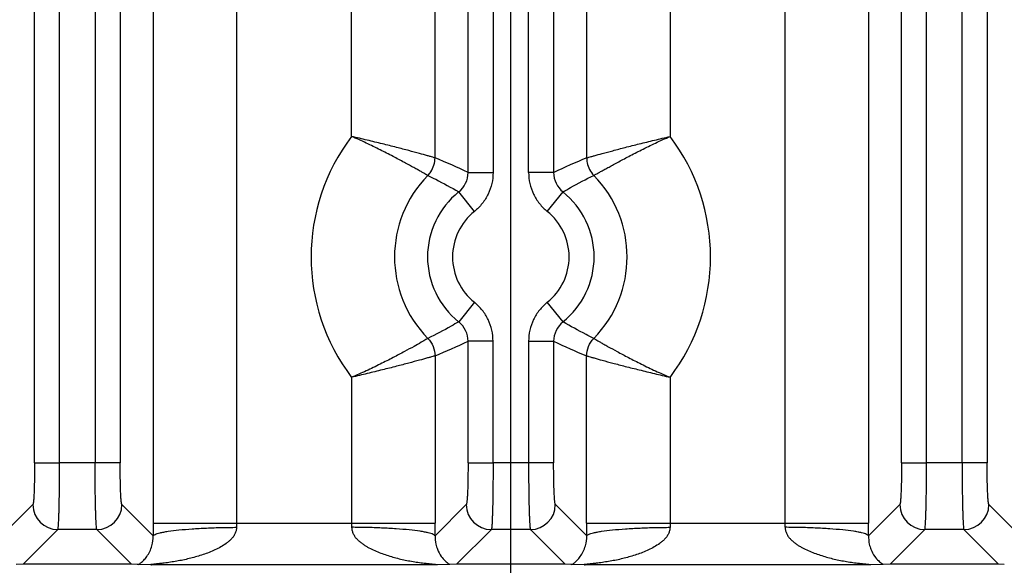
# Model space of a CAD drawing. Header units: inches. Extents: x 0 to 34, y 0 to 22.
# Tile 24 of 57: x 16.133 to 17.312, y 9.35 to 10.004. Entities that reach past the tile are written whole.
import ezdxf

# ---------------------------------------------------------------- set-up
doc = ezdxf.new("R2010")
doc.units = ezdxf.units.IN
doc.header["$LTSCALE"] = 1.87
doc.header["$MEASUREMENT"] = 0
doc.layers.get('0').update_dxf_attribs({"linetype": 'CONTINUOUS'})
doc.layers.add('DIMENSIONS', color=7, linetype='CONTINUOUS')
doc.styles.get("Standard").update_dxf_attribs({"font": 'txt', "width": 0.8})
doc.dimstyles.new('DIMSTYLE_1', dxfattribs={"dimtxt": 0.125, "dimasz": 0.18, "dimexe": 0.125, "dimexo": 0.0625, "dimgap": 0.09, "dimtad": 0, "dimtih": 1, "dimtoh": 1, "dimzin": 4, "dimdsep": 46, "dimtxsty": 'STANDARD', "dimblk": '_FILLED', "dimblk1": '_FILLED', "dimblk2": '_FILLED', "dimcen": 0.09, "dimadec": 0, "dimazin": 0, "dimtp": 0.01, "dimtm": 0.01, "dimtfac": 1, "dimtofl": 0, "dimtmove": 0, "dimatfit": 3, "dimldrblk": '_FILLED', "dimfxl": 1, "dimtolj": 1, "dimtzin": 4, "dimarcsym": 0})

# ---------------------------------------------------------------- blocks, each defined once
blk = doc.blocks.new('*D7')
at = {"layer": 'DIMENSIONS', "color": 2, "linetype": 'CONTINUOUS'}
blk.add_line((16.7205, 10.0716), (16.7205, 8.6368), dxfattribs=at)
at = {"layer": 'DIMENSIONS', "color": 2, "linetype": 'CONTINUOUS', "insert": (16.658, 8.5743), "char_height": 0.125, "width": 1.225, "attachment_point": 3, "rotation": 90, "line_spacing_factor": 0.9}
blk.add_mtext('7.93{\\Ftxt.shx;\\W1.000000;\\H0.125000; }[201.5]', dxfattribs=at)
blk = doc.blocks.new('_FILLED')
at = {"color": 0, "linetype": 'BYBLOCK'}
blk.add_solid([(0, 0), (-1, 0.1736), (-1, -0.1736)], dxfattribs=at)
blk = doc.blocks.new('*D8')
at = {"layer": 'DIMENSIONS', "color": 2, "linetype": 'CONTINUOUS'}
blk.add_line((22.9515, 10.0716), (22.9515, 8.6368), dxfattribs=at)
at = {"layer": 'DIMENSIONS', "color": 2, "linetype": 'CONTINUOUS', "insert": (22.889, 8.5743), "char_height": 0.125, "width": 1.325, "attachment_point": 3, "rotation": 90, "line_spacing_factor": 0.9}
blk.add_mtext('14.16{\\Ftxt.shx;\\W1.000000;\\H0.125000; }[359.7]', dxfattribs=at)
blk = doc.blocks.new('*D9')
at = {"layer": 'DIMENSIONS', "color": 2, "linetype": 'CONTINUOUS'}
blk.add_line((23.9905, 10.8716), (23.9905, 8.6368), dxfattribs=at)
at = {"layer": 'DIMENSIONS', "color": 2, "linetype": 'CONTINUOUS', "insert": (23.928, 8.5743), "char_height": 0.125, "width": 1.325, "attachment_point": 3, "rotation": 90, "line_spacing_factor": 0.9}
blk.add_mtext('15.20{\\Ftxt.shx;\\W1.000000;\\H0.125000; }[386.1]', dxfattribs=at)

msp = doc.modelspace()

# ---------------------------------------------------------------- linework, layer by layer
at = {"color": 7, "linetype": 'CONTINUOUS'}
for p, q in [((16.1503, 9.4728), (16.1503, 12.6447)), ((16.1803, 9.4728), (16.1803, 12.6447)), ((16.2229, 12.6447), (16.2229, 9.4728)), ((16.2529, 12.6447), (16.2529, 9.4728)), ((17.1888, 9.4728), (17.1888, 12.6447)), ((17.2188, 9.4728), (17.2188, 12.6447)), ((17.2613, 9.4728), (17.2613, 12.6447)), ((17.2913, 12.6447), (17.2913, 9.4728)), ((16.3923, 10.187), (16.3923, 9.4008)), ((17.0494, 9.4008), (17.0494, 10.187)), ((16.2924, 10.0874), (16.2924, 9.4008)), ((17.1493, 10.0874), (17.1493, 9.4008)), ((16.6696, 9.8209), (16.6696, 10.0616)), ((16.6995, 10.0616), (16.6995, 9.8209)), ((16.7421, 9.8209), (16.7421, 10.0616)), ((16.7721, 10.0616), (16.7721, 9.8209)), ((16.63, 9.8384), (16.63, 10.0563)), ((16.8116, 10.0563), (16.8116, 9.8383)), ((16.5301, 9.8641), (16.5301, 10.0198)), ((16.9115, 10.0198), (16.9115, 9.8641)), ((16.6696, 9.8209), (16.6995, 9.8209)), ((16.7721, 9.8209), (16.7421, 9.8209)), ((16.6771, 9.7742), (16.6584, 9.7975)), ((16.7645, 9.7742), (16.7833, 9.7975)), ((16.6771, 9.6653), (16.6584, 9.642)), ((16.7833, 9.642), (16.7645, 9.6653)), ((16.6995, 9.6186), (16.6696, 9.6186)), ((16.6696, 9.4728), (16.6696, 9.6186)), ((16.6995, 9.4728), (16.6995, 9.6186)), ((16.7421, 9.6186), (16.7721, 9.6186)), ((16.7421, 9.6186), (16.7421, 9.4728)), ((16.7721, 9.6186), (16.7721, 9.4728)), ((16.63, 9.6012), (16.63, 9.4008)), ((16.8116, 9.4008), (16.8116, 9.6011)), ((16.5301, 9.5754), (16.5301, 9.4008)), ((16.9115, 9.5754), (16.9115, 9.4008)), ((16.1503, 9.4728), (16.1803, 9.4728)), ((16.2529, 9.4728), (16.1803, 9.4728)), ((16.6696, 9.4728), (16.6995, 9.4728)), ((16.7721, 9.4728), (16.6995, 9.4728)), ((17.1888, 9.4728), (17.2188, 9.4728)), ((17.2913, 9.4728), (17.2188, 9.4728)), ((16.1483, 9.4229), (16.1108, 9.3854)), ((16.2924, 9.3854), (16.2549, 9.4229)), ((16.6675, 9.4229), (16.63, 9.3854)), ((16.8117, 9.3854), (16.7742, 9.4229)), ((17.1867, 9.4229), (17.1492, 9.3854)), ((17.3309, 9.3854), (17.2934, 9.4229)), ((16.2924, 9.4008), (16.63, 9.4008)), ((16.8116, 9.4008), (17.1493, 9.4008)), ((16.1366, 9.3513), (16.1782, 9.3929)), ((16.225, 9.3929), (16.1782, 9.3929)), ((16.225, 9.3929), (16.2666, 9.3513)), ((16.6558, 9.3513), (16.6975, 9.3929)), ((16.7442, 9.3929), (16.6975, 9.3929)), ((16.7442, 9.3929), (16.7858, 9.3513)), ((17.1751, 9.3513), (17.2167, 9.3929)), ((17.2634, 9.3929), (17.2167, 9.3929)), ((17.2634, 9.3929), (17.3051, 9.3513)), ((16.1366, 9.3513), (16.1284, 9.351)), ((16.2666, 9.3513), (16.1366, 9.3513)), ((16.2734, 9.3511), (16.2666, 9.3513)), ((16.2904, 9.3508), (16.2748, 9.351)), ((16.632, 9.3508), (16.2904, 9.3508)), ((16.6477, 9.351), (16.632, 9.3508)), ((16.6558, 9.3513), (16.6477, 9.351)), ((16.7858, 9.3513), (16.6558, 9.3513)), ((16.7927, 9.3511), (16.7858, 9.3513)), ((16.8097, 9.3508), (16.794, 9.351)), ((17.1512, 9.3508), (16.8097, 9.3508)), ((17.1669, 9.351), (17.1512, 9.3508)), ((17.1751, 9.3513), (17.1669, 9.351)), ((17.3051, 9.3513), (17.1751, 9.3513)), ((17.3119, 9.3511), (17.3051, 9.3513))]:
    msp.add_line(p, q, dxfattribs=at)
for centre, radius, start, end in [((16.7208, 9.7197), 0.2392, 142.8702, 217.1308), ((16.7208, 9.7197), 0.2392, 322.8704, 37.1302), ((16.3445, 9.1378), 0.7565, 64.549, 67.8231), ((17.086, 9.1632), 0.7287, 112.1141, 115.5129), ((16.7208, 9.7197), 0.1393, 135.5173, 224.4784), ((16.6397, 9.8209), 0.0299, 308.7065, 0.0694), ((16.802, 9.8209), 0.0299, 179.9375, 231.2942), ((16.7208, 9.7197), 0.1393, 315.5173, 44.4783), ((16.7208, 9.7197), 0.0998, 128.7653, 231.2331), ((16.7208, 9.7197), 0.0998, 308.7649, 51.2313), ((16.7208, 9.7197), 0.0698, 128.7651, 231.2349), ((16.7208, 9.7197), 0.0698, 308.7651, 51.2349), ((16.6397, 9.6186), 0.0299, 359.9375, 51.2934), ((16.802, 9.6186), 0.0299, 128.7073, 180.0694), ((16.3557, 10.2763), 0.7287, 292.1141, 295.5129), ((17.0933, 10.293), 0.747, 244.5285, 247.8443), ((16.1783, 9.4229), 0.03, 180.129, 269.871), ((16.2249, 9.4229), 0.03, 270.1309, 359.8692), ((16.6975, 9.4229), 0.03, 180.129, 269.871), ((16.7441, 9.4229), 0.03, 270.1309, 359.8692), ((17.2168, 9.4229), 0.03, 180.129, 269.871), ((17.2634, 9.4229), 0.03, 270.1309, 359.8692), ((19.7464, 9.4009), 3.454, 180.001, 180.2574), ((16.7713, 9.4008), 0.379, 180.001, 180.7798), ((16.1516, 9.4008), 0.3786, 359.2199, 359.9995), ((13.1976, 9.4008), 3.4324, 359.7418, 359.9998), ((20.2654, 9.4009), 3.4538, 180.001, 180.2574), ((17.2905, 9.4008), 0.379, 180.001, 180.7798), ((16.6708, 9.4008), 0.3786, 359.2199, 359.9995), ((13.7172, 9.4008), 3.4321, 359.7418, 359.9998), ((16.2637, 9.1131), 0.2382, 87.3274, 87.6485), ((16.6688, 9.383), 0.0383, 234.6961, 236.482), ((16.7829, 9.1131), 0.2382, 87.3274, 87.6485), ((17.188, 9.383), 0.0383, 234.6961, 236.482)]:
    msp.add_arc(centre, radius, start, end, dxfattribs=at)
for points, knots in [([(16.6214, 9.8174), (16.6213, 9.8174), (16.621, 9.8175), (16.6205, 9.8178), (16.6198, 9.8182), (16.6184, 9.8189), (16.6163, 9.8202), (16.6131, 9.822), (16.6091, 9.8242), (16.6044, 9.8268), (16.5991, 9.8297), (16.5908, 9.8342), (16.5791, 9.8404), (16.5639, 9.8482), (16.5474, 9.8563), (16.536, 9.8616), (16.5301, 9.8641)], [0, 0, 0, 0, 0.003485, 0.009244, 0.017276, 0.027564, 0.054807, 0.090777, 0.135182, 0.187458, 0.246995, 0.313182, 0.462955, 0.631467, 0.812925, 1, 1, 1, 1]), ([(16.63, 9.8384), (16.6297, 9.8384), (16.6288, 9.8387), (16.627, 9.8392), (16.6243, 9.84), (16.619, 9.8415), (16.6104, 9.8439), (16.598, 9.8473), (16.5832, 9.8511), (16.5666, 9.8553), (16.5486, 9.8596), (16.5363, 9.8626), (16.5301, 9.8641)], [0, 0, 0, 0, 0.008975, 0.027311, 0.054733, 0.090965, 0.188131, 0.314184, 0.464078, 0.632426, 0.813429, 1, 1, 1, 1]), ([(16.8116, 9.8383), (16.8119, 9.8384), (16.8128, 9.8387), (16.8146, 9.8392), (16.8174, 9.84), (16.8227, 9.8415), (16.8313, 9.8439), (16.8437, 9.8472), (16.8584, 9.8511), (16.8751, 9.8553), (16.893, 9.8596), (16.9053, 9.8626), (16.9115, 9.8641)], [0, 0, 0, 0, 0.008972, 0.027307, 0.05473, 0.090962, 0.188108, 0.31413, 0.464007, 0.632372, 0.813413, 1, 1, 1, 1]), ([(16.8202, 9.8173), (16.8203, 9.8174), (16.8206, 9.8175), (16.8214, 9.818), (16.8229, 9.8189), (16.8254, 9.8202), (16.8286, 9.822), (16.8326, 9.8242), (16.8373, 9.8268), (16.8426, 9.8297), (16.8509, 9.8342), (16.8625, 9.8404), (16.8777, 9.8482), (16.8942, 9.8563), (16.9057, 9.8616), (16.9115, 9.8641)], [0, 0, 0, 0, 0.003384, 0.009077, 0.027331, 0.054606, 0.090691, 0.135137, 0.187406, 0.246953, 0.313163, 0.462959, 0.631402, 0.812702, 1, 1, 1, 1]), ([(16.6214, 9.8174), (16.6228, 9.8187), (16.6275, 9.8247), (16.63, 9.8326), (16.63, 9.8384)], [0, 0, 0, 0, 0.247816, 1, 1, 1, 1]), ([(16.8116, 9.8383), (16.8116, 9.8364), (16.8122, 9.8316), (16.8148, 9.8242), (16.8182, 9.8194), (16.8202, 9.8174)], [0, 0, 0, 0, 0.249954, 0.629183, 1, 1, 1, 1]), ([(16.6214, 9.8174), (16.6246, 9.8158), (16.6371, 9.8096), (16.6494, 9.8029), (16.6584, 9.7975)], [0, 0, 0, 0, 0.249135, 1, 1, 1, 1]), ([(16.6995, 9.8209), (16.6995, 9.8164), (16.6985, 9.8075), (16.6941, 9.7948), (16.6869, 9.7833), (16.6806, 9.777), (16.6771, 9.7742)], [0, 0, 0, 0, 0.249932, 0.499996, 0.750077, 1, 1, 1, 1]), ([(16.7421, 9.8209), (16.7421, 9.8164), (16.7431, 9.8075), (16.7475, 9.7948), (16.7547, 9.7833), (16.7611, 9.777), (16.7645, 9.7742)], [0, 0, 0, 0, 0.249927, 0.5, 0.750073, 1, 1, 1, 1]), ([(16.7833, 9.7975), (16.7863, 9.7993), (16.7984, 9.8064), (16.8108, 9.8128), (16.8202, 9.8174)], [0, 0, 0, 0, 0.250969, 1, 1, 1, 1]), ([(16.6995, 9.6186), (16.6995, 9.6231), (16.6985, 9.632), (16.6941, 9.6447), (16.6869, 9.6562), (16.6806, 9.6625), (16.6771, 9.6653)], [0, 0, 0, 0, 0.249927, 0.5, 0.750073, 1, 1, 1, 1]), ([(16.7645, 9.6653), (16.7611, 9.6625), (16.7547, 9.6562), (16.7475, 9.6447), (16.7431, 9.632), (16.7421, 9.6231), (16.7421, 9.6186)], [0, 0, 0, 0, 0.249928, 0.5, 0.750073, 1, 1, 1, 1]), ([(16.6584, 9.642), (16.6554, 9.6402), (16.6433, 9.6331), (16.6309, 9.6267), (16.6214, 9.6221)], [0, 0, 0, 0, 0.250969, 1, 1, 1, 1]), ([(16.8202, 9.6221), (16.8171, 9.6237), (16.8046, 9.6299), (16.7923, 9.6366), (16.7833, 9.642)], [0, 0, 0, 0, 0.249135, 1, 1, 1, 1]), ([(16.6214, 9.6222), (16.6212, 9.622), (16.6204, 9.6215), (16.6188, 9.6205), (16.6164, 9.6191), (16.6117, 9.6163), (16.604, 9.612), (16.5928, 9.6059), (16.5794, 9.5988), (16.5641, 9.591), (16.5475, 9.583), (16.536, 9.5779), (16.5301, 9.5754)], [0, 0, 0, 0, 0.008918, 0.027054, 0.054191, 0.090118, 0.186806, 0.312651, 0.462658, 0.631369, 0.812892, 1, 1, 1, 1]), ([(16.8202, 9.6221), (16.8205, 9.622), (16.8213, 9.6215), (16.8229, 9.6205), (16.8252, 9.6191), (16.8284, 9.6172), (16.8323, 9.615), (16.839, 9.6112), (16.8488, 9.6059), (16.8623, 9.5988), (16.8776, 9.591), (16.8941, 9.583), (16.9056, 9.5779), (16.9115, 9.5754)], [0, 0, 0, 0, 0.00893, 0.02707, 0.054207, 0.090132, 0.134522, 0.186803, 0.312613, 0.462581, 0.631301, 0.812871, 1, 1, 1, 1]), ([(16.63, 9.6012), (16.6297, 9.6011), (16.6288, 9.6008), (16.627, 9.6003), (16.6243, 9.5995), (16.619, 9.598), (16.6104, 9.5956), (16.598, 9.5923), (16.5832, 9.5884), (16.5666, 9.5842), (16.5486, 9.5799), (16.5364, 9.5769), (16.5301, 9.5754)], [0, 0, 0, 0, 0.008972, 0.027302, 0.054719, 0.090945, 0.188087, 0.314116, 0.464004, 0.632374, 0.813413, 1, 1, 1, 1]), ([(16.8116, 9.6011), (16.8119, 9.6011), (16.8128, 9.6008), (16.8146, 9.6003), (16.8174, 9.5995), (16.8227, 9.598), (16.8313, 9.5956), (16.8437, 9.5922), (16.8584, 9.5884), (16.8751, 9.5842), (16.893, 9.5799), (16.9053, 9.5769), (16.9115, 9.5754)], [0, 0, 0, 0, 0.008971, 0.027303, 0.054723, 0.090954, 0.18812, 0.314176, 0.464071, 0.63242, 0.813426, 1, 1, 1, 1]), ([(16.1503, 9.4728), (16.1503, 9.4697), (16.1503, 9.4634), (16.1502, 9.4544), (16.15, 9.446), (16.1498, 9.4386), (16.1495, 9.4332), (16.1493, 9.4296), (16.1491, 9.4274), (16.1489, 9.4257), (16.1487, 9.4244), (16.1485, 9.4235), (16.1484, 9.423), (16.1483, 9.4229)], [0, 0, 0, 0, 0.189178, 0.372205, 0.541332, 0.690825, 0.815497, 0.866922, 0.910226, 0.944948, 0.971241, 0.989434, 1, 1, 1, 1]), ([(16.1782, 9.3929), (16.1783, 9.393), (16.1784, 9.3932), (16.1785, 9.3936), (16.1786, 9.3943), (16.1787, 9.3954), (16.1789, 9.3974), (16.1791, 9.4002), (16.1792, 9.4036), (16.1794, 9.4077), (16.1796, 9.4124), (16.1798, 9.4197), (16.18, 9.43), (16.1802, 9.4434), (16.1803, 9.4578), (16.1803, 9.4677), (16.1803, 9.4728)], [0, 0, 0, 0, 0.003485, 0.009137, 0.016996, 0.027058, 0.053719, 0.088954, 0.132519, 0.183958, 0.242761, 0.308414, 0.457986, 0.627374, 0.810608, 1, 1, 1, 1]), ([(16.225, 9.3929), (16.2249, 9.393), (16.2248, 9.3932), (16.2247, 9.3936), (16.2246, 9.3943), (16.2245, 9.3954), (16.2243, 9.3974), (16.2241, 9.4002), (16.224, 9.4036), (16.2238, 9.4077), (16.2236, 9.4124), (16.2234, 9.4197), (16.2232, 9.43), (16.223, 9.4434), (16.2229, 9.4578), (16.2229, 9.4677), (16.2229, 9.4728)], [0, 0, 0, 0, 0.003485, 0.009137, 0.016996, 0.027058, 0.053718, 0.088952, 0.132516, 0.183954, 0.242756, 0.308408, 0.457979, 0.627368, 0.810604, 1, 1, 1, 1]), ([(16.2549, 9.4229), (16.2548, 9.423), (16.2547, 9.4235), (16.2545, 9.4244), (16.2543, 9.4257), (16.2541, 9.4274), (16.2539, 9.4296), (16.2537, 9.4332), (16.2534, 9.4386), (16.2532, 9.446), (16.253, 9.4544), (16.2529, 9.4634), (16.2529, 9.4697), (16.2529, 9.4728)], [0, 0, 0, 0, 0.010556, 0.028741, 0.055027, 0.089745, 0.133048, 0.184475, 0.30915, 0.458644, 0.627775, 0.810813, 1, 1, 1, 1]), ([(16.6696, 9.4728), (16.6696, 9.4697), (16.6695, 9.4634), (16.6694, 9.4544), (16.6693, 9.446), (16.669, 9.4386), (16.6687, 9.4332), (16.6685, 9.4296), (16.6683, 9.4274), (16.6681, 9.4257), (16.6679, 9.4244), (16.6677, 9.4235), (16.6676, 9.423), (16.6675, 9.4229)], [0, 0, 0, 0, 0.189178, 0.372205, 0.541331, 0.690825, 0.815497, 0.866922, 0.910226, 0.944948, 0.971241, 0.989434, 1, 1, 1, 1]), ([(16.6995, 9.4728), (16.6995, 9.4677), (16.6995, 9.4578), (16.6994, 9.4434), (16.6992, 9.43), (16.699, 9.4197), (16.6988, 9.4124), (16.6986, 9.4077), (16.6985, 9.4036), (16.6983, 9.4002), (16.6981, 9.3974), (16.6979, 9.3954), (16.6978, 9.3943), (16.6977, 9.3936), (16.6976, 9.3932), (16.6975, 9.393), (16.6975, 9.3929)], [0, 0, 0, 0, 0.189392, 0.372628, 0.542017, 0.691588, 0.757242, 0.816044, 0.867482, 0.911047, 0.946281, 0.972942, 0.983003, 0.990862, 0.996515, 1, 1, 1, 1]), ([(16.7421, 9.4728), (16.7421, 9.4677), (16.7421, 9.4578), (16.7422, 9.4434), (16.7424, 9.43), (16.7426, 9.4197), (16.7429, 9.4124), (16.743, 9.4077), (16.7432, 9.4036), (16.7434, 9.4002), (16.7436, 9.3974), (16.7437, 9.3954), (16.7439, 9.3943), (16.744, 9.3936), (16.7441, 9.3932), (16.7441, 9.393), (16.7442, 9.3929)], [0, 0, 0, 0, 0.189395, 0.37263, 0.542018, 0.691589, 0.757242, 0.816044, 0.867483, 0.911048, 0.946282, 0.972943, 0.983004, 0.990863, 0.996515, 1, 1, 1, 1]), ([(16.7742, 9.4229), (16.7741, 9.423), (16.7739, 9.4235), (16.7737, 9.4244), (16.7735, 9.4257), (16.7733, 9.4274), (16.7732, 9.4296), (16.7729, 9.4332), (16.7727, 9.4386), (16.7724, 9.446), (16.7722, 9.4544), (16.7721, 9.4634), (16.7721, 9.4697), (16.7721, 9.4728)], [0, 0, 0, 0, 0.010557, 0.028742, 0.055029, 0.089748, 0.133051, 0.184477, 0.309151, 0.458646, 0.627776, 0.810813, 1, 1, 1, 1]), ([(17.1888, 9.4728), (17.1888, 9.4697), (17.1888, 9.4634), (17.1887, 9.4544), (17.1885, 9.446), (17.1882, 9.4386), (17.188, 9.4332), (17.1877, 9.4296), (17.1875, 9.4274), (17.1874, 9.4257), (17.1872, 9.4244), (17.187, 9.4235), (17.1868, 9.423), (17.1867, 9.4229)], [0, 0, 0, 0, 0.189178, 0.372205, 0.541332, 0.690825, 0.815497, 0.866922, 0.910226, 0.944948, 0.971241, 0.989434, 1, 1, 1, 1]), ([(17.2167, 9.3929), (17.2167, 9.393), (17.2168, 9.3932), (17.2169, 9.3936), (17.217, 9.3943), (17.2172, 9.3954), (17.2173, 9.3974), (17.2175, 9.4002), (17.2177, 9.4036), (17.2179, 9.4077), (17.218, 9.4124), (17.2182, 9.4197), (17.2185, 9.43), (17.2186, 9.4434), (17.2187, 9.4578), (17.2188, 9.4677), (17.2188, 9.4728)], [0, 0, 0, 0, 0.003485, 0.009137, 0.016996, 0.027058, 0.053719, 0.088954, 0.132519, 0.183958, 0.24276, 0.308414, 0.457986, 0.627374, 0.810608, 1, 1, 1, 1]), ([(17.2613, 9.4728), (17.2613, 9.4677), (17.2614, 9.4578), (17.2615, 9.4434), (17.2617, 9.43), (17.2619, 9.4197), (17.2621, 9.4124), (17.2623, 9.4077), (17.2624, 9.4036), (17.2626, 9.4002), (17.2628, 9.3974), (17.263, 9.3954), (17.2631, 9.3943), (17.2632, 9.3936), (17.2633, 9.3932), (17.2634, 9.393), (17.2634, 9.3929)], [0, 0, 0, 0, 0.189395, 0.37263, 0.542018, 0.691589, 0.757242, 0.816044, 0.867483, 0.911048, 0.946282, 0.972943, 0.983004, 0.990863, 0.996515, 1, 1, 1, 1]), ([(17.2934, 9.4229), (17.2933, 9.423), (17.2931, 9.4235), (17.293, 9.4244), (17.2928, 9.4257), (17.2926, 9.4274), (17.2924, 9.4296), (17.2921, 9.4332), (17.2919, 9.4386), (17.2916, 9.446), (17.2915, 9.4544), (17.2913, 9.4634), (17.2913, 9.4697), (17.2913, 9.4728)], [0, 0, 0, 0, 0.010556, 0.028741, 0.055027, 0.089745, 0.133048, 0.184475, 0.30915, 0.458644, 0.627775, 0.810813, 1, 1, 1, 1]), ([(16.3923, 9.3957), (16.3922, 9.3943), (16.3918, 9.3916), (16.3905, 9.3878), (16.3884, 9.3843), (16.3858, 9.3814), (16.3829, 9.3787), (16.3789, 9.3755), (16.3734, 9.372), (16.3665, 9.3685), (16.357, 9.3645), (16.3473, 9.3612), (16.3374, 9.3586), (16.33, 9.3568), (16.3225, 9.3553), (16.315, 9.3541), (16.3088, 9.3532), (16.3044, 9.3526), (16.302, 9.3523), (16.3001, 9.3521), (16.2983, 9.3519), (16.2965, 9.3517), (16.2948, 9.3515), (16.2931, 9.3513), (16.2918, 9.3512), (16.2909, 9.3511), (16.2904, 9.351), (16.2901, 9.351), (16.2899, 9.351), (16.2897, 9.3509), (16.2896, 9.3509), (16.2896, 9.3509), (16.2896, 9.3509), (16.2896, 9.3509), (16.2896, 9.3509), (16.2897, 9.3508), (16.2898, 9.3508), (16.29, 9.3508), (16.2902, 9.3508), (16.2904, 9.3508)], [0, 0, 0, 0, 0.03416, 0.067943, 0.101122, 0.134216, 0.167172, 0.199792, 0.26468, 0.329425, 0.393962, 0.522631, 0.586801, 0.65083, 0.714682, 0.778281, 0.841453, 0.872763, 0.888312, 0.90375, 0.919054, 0.934144, 0.949034, 0.963235, 0.97657, 0.982902, 0.985736, 0.988218, 0.99025, 0.991737, 0.992247, 0.99259, 0.992767, 0.992894, 0.993187, 0.993674, 0.994347, 0.995192, 1, 1, 1, 1]), ([(16.2924, 9.3854), (16.2926, 9.3857), (16.2933, 9.3865), (16.295, 9.3874), (16.2975, 9.3883), (16.3009, 9.3892), (16.3053, 9.3901), (16.3128, 9.3913), (16.3241, 9.3927), (16.3395, 9.3939), (16.3566, 9.3949), (16.3744, 9.3955), (16.3864, 9.3956), (16.3923, 9.3957)], [0, 0, 0, 0, 0.011762, 0.03001, 0.056096, 0.090796, 0.134543, 0.187011, 0.315926, 0.471979, 0.645086, 0.824318, 1, 1, 1, 1]), ([(16.5301, 9.3957), (16.5302, 9.3943), (16.5306, 9.3916), (16.532, 9.3878), (16.534, 9.3843), (16.5366, 9.3813), (16.5395, 9.3787), (16.5426, 9.3763), (16.5458, 9.374), (16.5503, 9.3714), (16.556, 9.3684), (16.5655, 9.3645), (16.5752, 9.3612), (16.5851, 9.3585), (16.5925, 9.3567), (16.6, 9.3553), (16.6063, 9.3542), (16.6113, 9.3535), (16.6151, 9.353), (16.6183, 9.3526), (16.6208, 9.3524), (16.6226, 9.3521), (16.6244, 9.3519), (16.6262, 9.3518), (16.628, 9.3516), (16.6294, 9.3514), (16.6305, 9.3513), (16.6311, 9.3512), (16.6316, 9.3511), (16.6319, 9.3511), (16.6322, 9.3511), (16.6324, 9.351), (16.6327, 9.351), (16.6328, 9.351), (16.6329, 9.3509), (16.6328, 9.3509), (16.6327, 9.3509), (16.6325, 9.3508), (16.6323, 9.3508), (16.6321, 9.3508), (16.632, 9.3508)], [0, 0, 0, 0, 0.034184, 0.068107, 0.101417, 0.134501, 0.167554, 0.200324, 0.232873, 0.265324, 0.330141, 0.394815, 0.52358, 0.587655, 0.651607, 0.715525, 0.779474, 0.811471, 0.843427, 0.875207, 0.890974, 0.906611, 0.922067, 0.937273, 0.952095, 0.966209, 0.972861, 0.979138, 0.982111, 0.984926, 0.987478, 0.989653, 0.991342, 0.992435, 0.992864, 0.99329, 0.994287, 0.995796, 0.997731, 1, 1, 1, 1]), ([(16.63, 9.3854), (16.6298, 9.3857), (16.6291, 9.3865), (16.6274, 9.3874), (16.6249, 9.3883), (16.6215, 9.3892), (16.6172, 9.3901), (16.6097, 9.3913), (16.5983, 9.3927), (16.5829, 9.3939), (16.5658, 9.3949), (16.548, 9.3955), (16.536, 9.3956), (16.5301, 9.3957)], [0, 0, 0, 0, 0.011761, 0.030008, 0.056091, 0.09079, 0.134535, 0.187002, 0.315915, 0.47197, 0.64508, 0.824315, 1, 1, 1, 1]), ([(16.9116, 9.3957), (16.9114, 9.3943), (16.911, 9.3916), (16.9097, 9.3878), (16.9077, 9.3843), (16.9051, 9.3814), (16.9022, 9.3787), (16.8981, 9.3755), (16.8926, 9.372), (16.8857, 9.3685), (16.8763, 9.3645), (16.8665, 9.3612), (16.8567, 9.3586), (16.8492, 9.3568), (16.8417, 9.3553), (16.8342, 9.3541), (16.828, 9.3532), (16.8237, 9.3526), (16.8212, 9.3523), (16.8194, 9.3521), (16.8176, 9.3519), (16.8158, 9.3517), (16.814, 9.3515), (16.8123, 9.3513), (16.811, 9.3512), (16.8101, 9.3511), (16.8096, 9.351), (16.8094, 9.351), (16.8091, 9.351), (16.809, 9.3509), (16.8089, 9.3509), (16.8088, 9.3509), (16.8088, 9.3509), (16.8088, 9.3509), (16.8089, 9.3509), (16.8089, 9.3508), (16.809, 9.3508), (16.8092, 9.3508), (16.8095, 9.3508), (16.8097, 9.3508)], [0, 0, 0, 0, 0.03416, 0.067943, 0.101122, 0.134216, 0.167172, 0.199792, 0.26468, 0.329425, 0.393962, 0.522631, 0.586801, 0.65083, 0.714682, 0.778281, 0.841453, 0.872763, 0.888312, 0.90375, 0.919054, 0.934144, 0.949034, 0.963235, 0.97657, 0.982902, 0.985736, 0.988218, 0.99025, 0.991737, 0.992247, 0.99259, 0.992767, 0.992894, 0.993187, 0.993674, 0.994347, 0.995192, 1, 1, 1, 1]), ([(16.8117, 9.3854), (16.8118, 9.3857), (16.8126, 9.3865), (16.8142, 9.3874), (16.8168, 9.3883), (16.8202, 9.3892), (16.8245, 9.3901), (16.832, 9.3913), (16.8433, 9.3927), (16.8587, 9.3939), (16.8758, 9.3949), (16.8937, 9.3955), (16.9056, 9.3956), (16.9116, 9.3957)], [0, 0, 0, 0, 0.011762, 0.03001, 0.056096, 0.090796, 0.134543, 0.187011, 0.315926, 0.471979, 0.645086, 0.824318, 1, 1, 1, 1]), ([(17.0493, 9.3957), (17.0494, 9.3943), (17.0499, 9.3916), (17.0512, 9.3878), (17.0532, 9.3843), (17.0559, 9.3813), (17.0588, 9.3787), (17.0618, 9.3763), (17.0651, 9.374), (17.0695, 9.3714), (17.0752, 9.3684), (17.0847, 9.3645), (17.0945, 9.3612), (17.1043, 9.3585), (17.1118, 9.3567), (17.1192, 9.3553), (17.1255, 9.3542), (17.1306, 9.3535), (17.1343, 9.353), (17.1375, 9.3526), (17.14, 9.3524), (17.1418, 9.3521), (17.1437, 9.3519), (17.1455, 9.3518), (17.1472, 9.3516), (17.1486, 9.3514), (17.1497, 9.3513), (17.1503, 9.3512), (17.1508, 9.3511), (17.1511, 9.3511), (17.1514, 9.3511), (17.1517, 9.351), (17.1519, 9.351), (17.152, 9.351), (17.1521, 9.3509), (17.152, 9.3509), (17.1519, 9.3509), (17.1517, 9.3508), (17.1515, 9.3508), (17.1513, 9.3508), (17.1512, 9.3508)], [0, 0, 0, 0, 0.034184, 0.068107, 0.101417, 0.134501, 0.167554, 0.200324, 0.232873, 0.265324, 0.330141, 0.394815, 0.52358, 0.587655, 0.651607, 0.715525, 0.779474, 0.811471, 0.843427, 0.875207, 0.890974, 0.906611, 0.922067, 0.937273, 0.952095, 0.966209, 0.972861, 0.979138, 0.982111, 0.984926, 0.987478, 0.989653, 0.991342, 0.992435, 0.992864, 0.99329, 0.994287, 0.995796, 0.997731, 1, 1, 1, 1]), ([(17.1492, 9.3854), (17.1491, 9.3857), (17.1483, 9.3865), (17.1466, 9.3874), (17.1441, 9.3883), (17.1407, 9.3892), (17.1364, 9.3901), (17.1289, 9.3913), (17.1176, 9.3927), (17.1022, 9.3939), (17.085, 9.3949), (17.0672, 9.3955), (17.0553, 9.3956), (17.0493, 9.3957)], [0, 0, 0, 0, 0.011761, 0.030008, 0.056091, 0.09079, 0.134535, 0.187002, 0.315915, 0.47197, 0.64508, 0.824315, 1, 1, 1, 1]), ([(16.2883, 9.3665), (16.2894, 9.3688), (16.2917, 9.3749), (16.2925, 9.3814), (16.2924, 9.3854)], [0, 0, 0, 0, 0.387428, 1, 1, 1, 1]), ([(16.63, 9.3854), (16.6299, 9.3821), (16.6305, 9.3766), (16.6331, 9.3683), (16.6368, 9.3613), (16.6417, 9.3556), (16.6451, 9.3528), (16.6467, 9.3517)], [0, 0, 0, 0, 0.252533, 0.419891, 0.665829, 0.853197, 1, 1, 1, 1]), ([(16.8075, 9.3665), (16.8086, 9.3688), (16.8109, 9.3749), (16.8118, 9.3814), (16.8117, 9.3854)], [0, 0, 0, 0, 0.387428, 1, 1, 1, 1]), ([(17.1492, 9.3854), (17.1492, 9.3821), (17.1497, 9.3766), (17.1523, 9.3683), (17.156, 9.3613), (17.1609, 9.3556), (17.1643, 9.3528), (17.1659, 9.3517)], [0, 0, 0, 0, 0.252533, 0.419891, 0.665829, 0.853197, 1, 1, 1, 1]), ([(16.2748, 9.351), (16.2758, 9.3517), (16.278, 9.3534), (16.2814, 9.3565), (16.2852, 9.3609), (16.2873, 9.3645), (16.2883, 9.3665)], [0, 0, 0, 0, 0.174426, 0.397014, 0.670638, 1, 1, 1, 1]), ([(16.794, 9.351), (16.795, 9.3517), (16.7972, 9.3534), (16.8007, 9.3565), (16.8044, 9.3609), (16.8065, 9.3645), (16.8075, 9.3665)], [0, 0, 0, 0, 0.174426, 0.397014, 0.670638, 1, 1, 1, 1])]:
    msp.add_open_spline(points, degree=3, knots=knots, dxfattribs=at)
for points in [[(16.6214, 9.6221), (16.6267, 9.6167), (16.63, 9.6087), (16.63, 9.6012)], [(16.8116, 9.6011), (16.8116, 9.6087), (16.8149, 9.6167), (16.8202, 9.6221)]]:
    msp.add_open_spline(points, degree=3, dxfattribs=at)

# ---------------------------------------------------------------- dimensions: what is measured, and where the dimension line sits
at = {"layer": 'DIMENSIONS', "color": 2, "linetype": 'CONTINUOUS'}
for feature_location, offset, origin, picture, middle in [((23.9905, 10.8716), (0, -2.2347), (8.7885, 10.9341), '*D9', (23.9905, 7.9118)), ((16.7205, 10.0716), (0, -1.4348), (8.7885, 10.1341), '*D7', (16.7205, 7.9618)), ((22.9515, 10.0716), (0, -1.4347), (8.7885, 10.1341), '*D8', (22.9515, 7.9118))]:
    dim = msp.add_ordinate_dim(feature_location=feature_location, offset=offset, dtype=1, origin=origin, dimstyle='DIMSTYLE_1', override={"dimtad": 1, "dimtih": 0, "dimtoh": 0}, dxfattribs=at)
    dim.commit()
    dim.dimension.update_dxf_attribs({"geometry": picture, "text_midpoint": middle})

doc.saveas('drawing.dxf')
